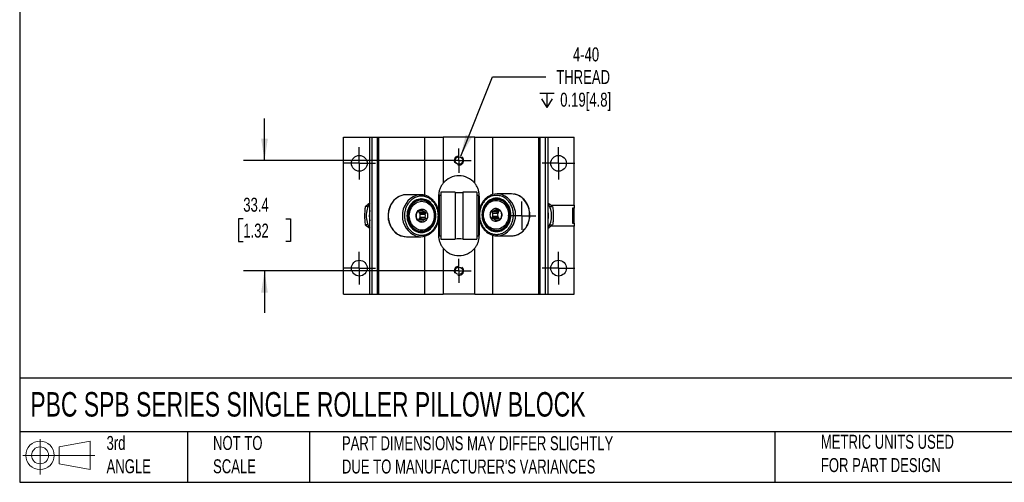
# Model space of a CAD drawing. Header units: millimetres. Extents: x 13 to 546, y 13 to 419.
# Tile 1 of 3: x 13 to 311, y 13 to 153. Entities that reach past the tile are written whole.
import ezdxf

# ---------------------------------------------------------------- set-up
doc = ezdxf.new("R2010")
doc.units = ezdxf.units.MM
doc.header["$LTSCALE"] = 2
for name, pattern in [('SLD-Center', [19.05, 15.24, -1.27, 1.27, -1.27]), ('SLD-Dashed', [1.905, 1.27, -0.635]), ('SLD-Solid', [0])]:
    doc.linetypes.add(name, pattern=pattern)
doc.layers.add('CENTER', color=40, linetype='SLD-Center')
doc.layers.add('SLD-DEFPOINTS', color=7, linetype='Continuous')
doc.layers.add('DIMENSIONS', color=140, linetype='SLD-Solid', lineweight=25)
doc.layers.add('TEXT', color=140, linetype='SLD-Solid', lineweight=25)
doc.styles.add('SLDTEXTSTYLE0', font='TXT', dxfattribs={"width": 0.7})
doc.dimstyles.new('SLDDIMSTYLE0', dxfattribs={"dimtxt": 4.316016, "dimasz": 6.604, "dimexe": 0, "dimexo": 0.0625, "dimgap": 1.079004, "dimtad": 0, "dimtih": 1, "dimtoh": 1, "dimdec": 1, "dimrnd": 1e-09, "dimzin": 12, "dimdsep": 46, "dimtxsty": 'SLDTEXTSTYLE0', "dimsah": 1, "dimcen": 0.09, "dimadec": 0, "dimazin": 3, "dimtfac": 1, "dimtdec": 1, "dimtmove": 0, "dimatfit": 0, "dimfxl": 0, "dimfrac": 2, "dimtolj": 1, "dimtzin": 12, "dimarcsym": 0})
doc.dimstyles.new('SLDDIMSTYLE1', dxfattribs={"dimtxt": 4.316016, "dimasz": 6.604, "dimexe": 0, "dimexo": 0.0625, "dimgap": 1.079004, "dimtad": 0, "dimtih": 1, "dimtoh": 1, "dimdec": 1, "dimrnd": 1e-09, "dimzin": 12, "dimdsep": 46, "dimtxsty": 'SLDTEXTSTYLE0', "dimsah": 1, "dimcen": 0, "dimadec": 0, "dimazin": 3, "dimtfac": 1, "dimtdec": 1, "dimtofl": 0, "dimtmove": 0, "dimatfit": 3, "dimfxl": 0, "dimfrac": 2, "dimtolj": 1, "dimtzin": 12, "dimarcsym": 0})

# ---------------------------------------------------------------- blocks, each defined once
blk = doc.blocks.new('Block11')
at = {"color": 7, "linetype": 'SLD-Solid', "lineweight": 18}
for p, q in [((5.18, 10.62), (5.18, 0)), ((10.96, 8.33), (20.35, 10.06)), ((20.35, 10.06), (20.35, 1.46)), ((10.96, 3.19), (10.96, 8.33)), ((0, 5.76), (21.75, 5.76)), ((10.96, 3.19), (20.35, 1.46))]:
    blk.add_line(p, q, dxfattribs=at)
for radius in [4.3, 2.57]:
    blk.add_circle((5.18, 5.76), radius, dxfattribs=at)
blk = doc.blocks.new('Block12')
at = {"layer": 'SLD-DEFPOINTS'}
blk.add_blockref('Block11', (0, 0), dxfattribs=at)
blk = doc.blocks.new('_D_12')
at = {"layer": 'DIMENSIONS'}
for p, q in [((86.8, 110.14), (86.8, 122.84)), ((143.12, 110.14), (80.45, 110.14)), ((80.38, 92.45), (78.93, 92.45)), ((78.93, 92.45), (78.93, 85.59)), ((93.21, 92.45), (94.66, 92.45)), ((94.66, 92.45), (94.66, 85.59)), ((78.93, 85.59), (80.38, 85.59)), ((94.66, 85.59), (93.21, 85.59)), ((143.12, 76.74), (80.45, 76.74)), ((86.8, 76.74), (86.8, 64.04))]:
    blk.add_line(p, q, dxfattribs=at)
for points in [[(86.8, 110.14), (87.81, 116.74), (85.78, 116.74)], [(86.8, 76.74), (85.78, 70.13), (87.81, 70.13)]]:
    blk.add_solid(points, dxfattribs=at)
at = {"layer": 'DIMENSIONS', "char_height": 4.233, "attachment_point": 1, "style": 'SLDTEXTSTYLE0'}
for s, insert in [('33.4', (80.38, 98.88)), ('1.32', (80.38, 91.05))]:
    blk.add_mtext(s, dxfattribs=dict(at, insert=insert))
blk = doc.blocks.new('SW_SYMBOL_HOLE_DEPTH')
at = {"layer": 'DIMENSIONS', "color": 0}
for p, q in [((0, 1750), (1600, 1750)), ((200, 1110), (800, 150)), ((800, 1750), (800, 150)), ((1400, 1110), (800, 150))]:
    blk.add_line(p, q, dxfattribs=at)
blk = doc.blocks.new('_D_13')
at = {"layer": 'DIMENSIONS'}
for p, q in [((146.19, 111.46), (155.86, 135.53)), ((155.86, 135.53), (171.94, 135.53))]:
    blk.add_line(p, q, dxfattribs=at)
blk.add_solid([(146.19, 111.46), (149.59, 117.21), (147.71, 117.97)], dxfattribs=at)
at = {"layer": 'DIMENSIONS', "xscale": 0.002688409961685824, "yscale": 0.002688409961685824, "zscale": 0.002688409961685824}
blk.add_blockref('SW_SYMBOL_HOLE_DEPTH', (170.14, 125.81), dxfattribs=at)
at = {"layer": 'DIMENSIONS', "char_height": 4.233, "attachment_point": 1, "style": 'SLDTEXTSTYLE0'}
for s, insert in [('4-40', (180.16, 144.41)), ('THREAD', (175.11, 137.55)), ('0.19[4.8]', (176.32, 130.69))]:
    blk.add_mtext(s, dxfattribs=dict(at, insert=insert))
blk = doc.blocks.new('SW_CENTERMARKSYMBOL_6')
at = {"layer": 'CENTER', "color": 0}
for p, q in [((0, 2.54), (0, 4.92125)), ((-2.54, 0), (-4.92125, 0)), ((0, 0), (-2.54, 0)), ((0, 0), (0, 2.54)), ((0, 0), (0, -2.54)), ((0, 0), (2.54, 0)), ((2.54, 0), (4.92125, 0)), ((0, -2.54), (0, -4.92125))]:
    blk.add_line(p, q, dxfattribs=at)
blk = doc.blocks.new('SW_CENTERMARKSYMBOL_7')
at = {"layer": 'CENTER', "color": 0}
for p, q in [((0, 2.54), (0, 4.92125)), ((-2.54, 0), (-4.92125, 0)), ((0, 0), (-2.54, 0)), ((0, 0), (0, 2.54)), ((0, 0), (0, -2.54)), ((0, 0), (2.54, 0)), ((2.54, 0), (4.92125, 0)), ((0, -2.54), (0, -4.92125))]:
    blk.add_line(p, q, dxfattribs=at)
blk = doc.blocks.new('SW_CENTERMARKSYMBOL_8')
at = {"layer": 'CENTER', "color": 0}
for p, q in [((0, 2.54), (0, 4.92125)), ((-2.54, 0), (-4.92125, 0)), ((0, 0), (-2.54, 0)), ((0, 0), (0, 2.54)), ((0, 0), (0, -2.54)), ((0, 0), (2.54, 0)), ((2.54, 0), (4.92125, 0)), ((0, -2.54), (0, -4.92125))]:
    blk.add_line(p, q, dxfattribs=at)
blk = doc.blocks.new('SW_CENTERMARKSYMBOL_9')
at = {"layer": 'CENTER', "color": 0}
for p, q in [((0, 2.54), (0, 4.92125)), ((-2.54, 0), (-4.92125, 0)), ((0, 0), (-2.54, 0)), ((0, 0), (0, 2.54)), ((0, 0), (0, -2.54)), ((0, 0), (2.54, 0)), ((2.54, 0), (4.92125, 0)), ((0, -2.54), (0, -4.92125))]:
    blk.add_line(p, q, dxfattribs=at)
blk = doc.blocks.new('SW_CENTERMARKSYMBOL_10')
at = {"layer": 'CENTER', "color": 0}
for p, q in [((0, 2.54), (0, 4.2672)), ((-2.54, 0), (-4.2672, 0)), ((0, 0), (-2.54, 0)), ((0, 0), (0, 2.54)), ((0, 0), (0, -2.54)), ((0, 0), (2.54, 0)), ((2.54, 0), (4.2672, 0)), ((0, -2.54), (0, -4.2672))]:
    blk.add_line(p, q, dxfattribs=at)
blk = doc.blocks.new('SW_CENTERMARKSYMBOL_11')
at = {"layer": 'CENTER', "color": 0}
for p, q in [((0, 2.54), (0, 3.6703)), ((-2.54, 0), (-3.6703, 0)), ((0, 0), (-2.54, 0)), ((0, 0), (0, 2.54)), ((0, 0), (0, -2.54)), ((0, 0), (2.54, 0)), ((2.54, 0), (3.6703, 0)), ((0, -2.54), (0, -3.6703))]:
    blk.add_line(p, q, dxfattribs=at)
blk = doc.blocks.new('SW_CENTERMARKSYMBOL_12')
at = {"layer": 'CENTER', "color": 0}
for p, q in [((0, 2.54), (0, 3.6703)), ((-2.54, 0), (-3.6703, 0)), ((0, 0), (-2.54, 0)), ((0, 0), (0, 2.54)), ((0, 0), (0, -2.54)), ((0, 0), (2.54, 0)), ((2.54, 0), (3.6703, 0)), ((0, -2.54), (0, -3.6703))]:
    blk.add_line(p, q, dxfattribs=at)

msp = doc.modelspace()

# ---------------------------------------------------------------- linework, layer by layer
for p, q in [((110.73, 69.63), (110.73, 117.25)), ((110.73, 117.25), (118.67, 117.25)), ((118.67, 69.63), (118.67, 117.25)), ((118.67, 117.25), (119.43, 117.25)), ((119.43, 69.63), (119.43, 117.25)), ((119.43, 117.25), (121.05, 117.25)), ((121.05, 69.63), (121.05, 117.25)), ((121.05, 117.25), (121.43, 117.25)), ((121.43, 69.63), (121.43, 117.25)), ((121.43, 117.25), (135.36, 117.25)), ((135.36, 99.62), (135.36, 117.25)), ((135.36, 117.25), (140.9, 117.25)), ((140.9, 117.25), (140.9, 103.29)), ((150.42, 117.25), (140.9, 117.25)), ((150.42, 103.29), (150.42, 117.25)), ((150.42, 117.25), (155.96, 117.25)), ((155.96, 99.87), (155.96, 117.25)), ((155.96, 117.25), (169.89, 117.25)), ((169.89, 69.63), (169.89, 117.25)), ((169.89, 117.25), (170.27, 117.25)), ((170.27, 69.63), (170.27, 117.25)), ((170.27, 117.25), (171.88, 117.25)), ((171.88, 69.63), (171.88, 117.25)), ((171.88, 117.25), (172.65, 117.25)), ((172.65, 69.63), (172.65, 117.25)), ((172.65, 117.25), (180.58, 117.25)), ((180.58, 96.59), (180.58, 117.25)), ((134.09, 99.79), (129.75, 99.79)), ((139.5, 99.38), (139.5, 94.86)), ((140.16, 99.51), (139.7, 99.51)), ((139.7, 99.51), (139.7, 87.37)), ((144.5, 100.52), (140.16, 100.52)), ((140.16, 100.52), (140.16, 86.36)), ((144.5, 100.52), (144.5, 86.36)), ((151.11, 100.52), (146.82, 100.52)), ((146.82, 100.52), (146.82, 86.36)), ((151.11, 100.52), (151.11, 86.36)), ((151.61, 99.51), (151.11, 99.51)), ((151.61, 99.51), (151.61, 87.37)), ((151.82, 99.38), (151.82, 95.12)), ((157.44, 98.38), (157.05, 98.38)), ((161.56, 100.04), (157.23, 100.04)), ((118.15, 96.19), (117.31, 96.19)), ((134.27, 98.13), (133.88, 98.13)), ((139.7, 95.94), (139.5, 95.94)), ((151.82, 95.94), (151.61, 95.94)), ((173.16, 96.19), (174.01, 96.19)), ((173.49, 96.59), (180.58, 96.59)), ((180.58, 95.74), (180.08, 95.74)), ((180.08, 95.74), (180.08, 91.14)), ((180.58, 96.59), (180.58, 95.74)), ((180.58, 91.14), (180.58, 95.74)), ((133.7, 94.61), (135.1, 94.61)), ((133.7, 94.61), (134.09, 94.36)), ((133.7, 92.27), (134.09, 92.52)), ((134.49, 95.02), (133.73, 95.02)), ((134.09, 94.36), (135.65, 94.36)), ((134.09, 93.84), (134.09, 94.36)), ((135.48, 93.84), (134.09, 93.84)), ((134.09, 93.03), (135.48, 93.03)), ((134.09, 93.03), (134.09, 92.52)), ((134.09, 92.52), (135.65, 92.52)), ((157.23, 94.61), (155.66, 94.61)), ((157.23, 92.78), (155.66, 92.78)), ((157.23, 94.1), (155.83, 94.1)), ((155.83, 93.29), (157.23, 93.29)), ((156.22, 94.87), (157.61, 94.87)), ((157.61, 92.52), (156.22, 92.52)), ((157.59, 95.27), (156.82, 95.27)), ((157.61, 94.87), (157.23, 94.61)), ((157.23, 94.1), (157.23, 94.61)), ((157.23, 93.29), (157.23, 92.78)), ((157.61, 92.52), (157.23, 92.78)), ((118.15, 90.69), (117.31, 90.69)), ((135.1, 92.27), (133.7, 92.27)), ((133.73, 91.86), (134.49, 91.86)), ((139.5, 92.01), (139.5, 87.5)), ((139.5, 90.94), (139.7, 90.94)), ((151.61, 90.94), (151.82, 90.94)), ((151.82, 92.27), (151.82, 87.5)), ((156.82, 92.12), (157.59, 92.12)), ((173.16, 90.69), (174.01, 90.69)), ((180.58, 90.28), (173.49, 90.28)), ((180.08, 91.14), (180.58, 91.14)), ((180.58, 91.14), (180.58, 90.28)), ((180.58, 69.63), (180.58, 90.28)), ((129.75, 87.09), (134.09, 87.09)), ((133.88, 88.75), (134.27, 88.75)), ((135.36, 69.63), (135.36, 87.26)), ((139.7, 87.37), (140.16, 87.37)), ((151.11, 87.37), (151.61, 87.37)), ((155.96, 69.63), (155.96, 87.52)), ((157.05, 89.01), (157.44, 89.01)), ((157.23, 87.34), (161.56, 87.34)), ((140.16, 86.36), (144.5, 86.36)), ((140.9, 83.59), (140.9, 69.63)), ((146.82, 86.36), (151.11, 86.36)), ((150.42, 69.63), (150.42, 83.59)), ((110.73, 69.63), (118.67, 69.63)), ((118.67, 69.63), (119.43, 69.63)), ((119.43, 69.63), (121.05, 69.63)), ((121.05, 69.63), (121.43, 69.63)), ((121.43, 69.63), (135.36, 69.63)), ((135.36, 69.63), (140.9, 69.63)), ((150.42, 69.63), (140.9, 69.63)), ((150.42, 69.63), (155.96, 69.63)), ((155.96, 69.63), (169.89, 69.63)), ((169.89, 69.63), (170.27, 69.63)), ((170.27, 69.63), (171.88, 69.63)), ((171.88, 69.63), (172.65, 69.63)), ((172.65, 69.63), (180.58, 69.63))]:
    msp.add_line(p, q)
at = {"flags": 128}
for points in [[(129.75, 99.79), (129.2, 99.76), (128.65, 99.66), (128.11, 99.5), (127.59, 99.27), (127.09, 98.99), (126.61, 98.65), (126.17, 98.26), (125.77, 97.81), (125.41, 97.33), (125.09, 96.8), (124.82, 96.24), (124.6, 95.64), (124.43, 95.03), (124.32, 94.4), (124.26, 93.76), (124.26, 93.12), (124.32, 92.48), (124.43, 91.85), (124.6, 91.23), (124.82, 90.64), (125.09, 90.08), (125.41, 89.55), (125.77, 89.06), (126.17, 88.62), (126.61, 88.23), (127.09, 87.89), (127.59, 87.6), (128.11, 87.38), (128.65, 87.22), (129.2, 87.12), (129.75, 87.09), (129.75, 87.09)], [(129.91, 93.44), (129.94, 92.87), (130.02, 92.31), (130.16, 91.77), (130.35, 91.24), (130.59, 90.74), (130.87, 90.28), (131.2, 89.86), (131.57, 89.48), (131.97, 89.15), (132.4, 88.87), (132.85, 88.66), (133.32, 88.5), (133.81, 88.4), (134.3, 88.37), (134.79, 88.4), (135.28, 88.5), (135.75, 88.66), (136.21, 88.87), (136.64, 89.15), (137.04, 89.48), (137.4, 89.86), (137.73, 90.28), (138.02, 90.74), (138.26, 91.24), (138.44, 91.77), (138.58, 92.31), (138.66, 92.87), (138.69, 93.44), (138.66, 94.01), (138.58, 94.57), (138.44, 95.11), (138.26, 95.64), (138.02, 96.14), (137.73, 96.6), (137.4, 97.02), (137.04, 97.4), (136.64, 97.73), (136.21, 98), (135.75, 98.22), (135.28, 98.38), (134.79, 98.47), (134.3, 98.51), (133.81, 98.47), (133.32, 98.38), (132.85, 98.22), (132.4, 98), (131.97, 97.73), (131.57, 97.4), (131.2, 97.02), (130.87, 96.6), (130.59, 96.14), (130.35, 95.64), (130.16, 95.11), (130.02, 94.57), (129.94, 94.01), (129.91, 93.44)], [(152.63, 93.69), (152.66, 93.13), (152.74, 92.57), (152.87, 92.02), (153.06, 91.49), (153.3, 91), (153.58, 90.53), (153.91, 90.11), (154.28, 89.73), (154.68, 89.4), (155.11, 89.13), (155.57, 88.91), (156.04, 88.75), (156.52, 88.66), (157.02, 88.63), (157.51, 88.66), (157.99, 88.75), (158.47, 88.91), (158.92, 89.13), (159.35, 89.4), (159.75, 89.73), (160.12, 90.11), (160.45, 90.53), (160.73, 91), (160.97, 91.49), (161.16, 92.02), (161.29, 92.57), (161.38, 93.13), (161.4, 93.69), (161.38, 94.26), (161.29, 94.82), (161.16, 95.37), (160.97, 95.89), (160.73, 96.39), (160.45, 96.85), (160.12, 97.28), (159.75, 97.66), (159.35, 97.98), (158.92, 98.26), (158.47, 98.48), (157.99, 98.63), (157.51, 98.73), (157.02, 98.76), (156.52, 98.73), (156.04, 98.63), (155.57, 98.48), (155.11, 98.26), (154.68, 97.98), (154.28, 97.66), (153.91, 97.28), (153.58, 96.85), (153.3, 96.39), (153.06, 95.89), (152.87, 95.37), (152.74, 94.82), (152.66, 94.26), (152.63, 93.69)], [(157.05, 89.01), (157.53, 89.04), (158, 89.14), (158.46, 89.3), (158.9, 89.52), (159.31, 89.81), (159.7, 90.14), (160.04, 90.53), (160.35, 90.96), (160.6, 91.43), (160.81, 91.93), (160.96, 92.46), (161.06, 93), (161.1, 93.55), (161.09, 94.11), (161.02, 94.66), (160.89, 95.19), (160.71, 95.71), (160.48, 96.19), (160.2, 96.65), (159.87, 97.06), (159.51, 97.42), (159.11, 97.73), (158.68, 97.98), (158.23, 98.18), (157.77, 98.31), (157.29, 98.37), (156.81, 98.37), (156.33, 98.31), (155.86, 98.18), (155.41, 97.98), (154.98, 97.73), (154.59, 97.42), (154.22, 97.06), (153.9, 96.65), (153.62, 96.19), (153.38, 95.71), (153.2, 95.19), (153.08, 94.66), (153.01, 94.11), (152.99, 93.55), (153.03, 93), (153.13, 92.46), (153.29, 91.93), (153.49, 91.43), (153.75, 90.96), (154.05, 90.53), (154.4, 90.14), (154.78, 89.81), (155.19, 89.52), (155.63, 89.3), (156.09, 89.14), (156.57, 89.04), (157.05, 89.01)], [(161.56, 87.34), (162.12, 87.38), (162.67, 87.47), (163.21, 87.63), (163.73, 87.86), (164.23, 88.14), (164.7, 88.48), (165.14, 88.88), (165.55, 89.32), (165.91, 89.81), (166.23, 90.33), (166.5, 90.9), (166.72, 91.49), (166.89, 92.1), (167, 92.73), (167.05, 93.37), (167.05, 94.01), (167, 94.65), (166.89, 95.28), (166.72, 95.9), (166.5, 96.49), (166.23, 97.05), (165.91, 97.58), (165.55, 98.07), (165.14, 98.51), (164.7, 98.91), (164.23, 99.25), (163.73, 99.53), (163.21, 99.75), (162.67, 99.91), (162.12, 100.01), (161.56, 100.04)], [(134.27, 88.75), (134.75, 88.79), (135.22, 88.88), (135.68, 89.05), (136.12, 89.27), (136.54, 89.55), (136.92, 89.89), (137.26, 90.28), (137.57, 90.71), (137.82, 91.18), (138.03, 91.68), (138.18, 92.2), (138.28, 92.75), (138.33, 93.3), (138.31, 93.86), (138.24, 94.4), (138.11, 94.94), (137.93, 95.45), (137.7, 95.94), (137.42, 96.39), (137.1, 96.8), (136.73, 97.16), (136.33, 97.47), (135.91, 97.73), (135.45, 97.92), (134.99, 98.05), (134.51, 98.12), (134.03, 98.12), (133.55, 98.05), (133.08, 97.92), (132.63, 97.73), (132.21, 97.47), (131.81, 97.16), (131.44, 96.8), (131.12, 96.39), (130.84, 95.94), (130.61, 95.45), (130.42, 94.94), (130.3, 94.4), (130.23, 93.86), (130.21, 93.3), (130.26, 92.75), (130.35, 92.2), (130.51, 91.68), (130.72, 91.18), (130.97, 90.71), (131.28, 90.28), (131.62, 89.89), (132, 89.55), (132.42, 89.27), (132.86, 89.05), (133.32, 88.88), (133.79, 88.79), (134.27, 88.75)], [(138.21, 93.44), (138.18, 92.91), (138.1, 92.39), (137.97, 91.89), (137.78, 91.41), (137.54, 90.96), (137.26, 90.54), (136.94, 90.17), (136.58, 89.84), (136.19, 89.57), (135.77, 89.35), (135.33, 89.2), (134.88, 89.1), (134.43, 89.07), (133.97, 89.1), (133.52, 89.2), (133.09, 89.35), (132.67, 89.57), (132.28, 89.84), (131.92, 90.17), (131.6, 90.54), (131.31, 90.96), (131.08, 91.41), (130.89, 91.89), (130.75, 92.39), (130.67, 92.91), (130.64, 93.44), (130.67, 93.97), (130.75, 94.48), (130.89, 94.99), (131.08, 95.47), (131.31, 95.92), (131.6, 96.34), (131.92, 96.71), (132.28, 97.03), (132.67, 97.31), (133.09, 97.52), (133.52, 97.68), (133.97, 97.78), (134.43, 97.81), (134.88, 97.78), (135.33, 97.68), (135.77, 97.52), (136.19, 97.31), (136.58, 97.03), (136.94, 96.71), (137.26, 96.34), (137.54, 95.92), (137.78, 95.47), (137.97, 94.99), (138.1, 94.48), (138.18, 93.97), (138.21, 93.44)], [(132.69, 93.44), (132.72, 93.8), (132.8, 94.14), (132.94, 94.47), (133.12, 94.76), (133.34, 95.01), (133.6, 95.21), (133.89, 95.35), (134.2, 95.43), (134.51, 95.44), (134.82, 95.4), (135.11, 95.28), (135.39, 95.11), (135.63, 94.89), (135.83, 94.62), (135.99, 94.31), (136.1, 93.97), (136.16, 93.62), (136.16, 93.26), (136.1, 92.91), (135.99, 92.57), (135.83, 92.26), (135.63, 91.99), (135.39, 91.76), (135.11, 91.59), (134.82, 91.48), (134.51, 91.43), (134.2, 91.45), (133.89, 91.53), (133.6, 91.67), (133.34, 91.87), (133.12, 92.12), (132.94, 92.41), (132.8, 92.73), (132.72, 93.08), (132.69, 93.44)], [(160.67, 93.69), (160.64, 93.17), (160.56, 92.65), (160.43, 92.14), (160.24, 91.66), (160, 91.21), (159.72, 90.8), (159.4, 90.42), (159.04, 90.1), (158.65, 89.82), (158.23, 89.61), (157.79, 89.45), (157.34, 89.36), (156.89, 89.32), (156.43, 89.36), (155.98, 89.45), (155.55, 89.61), (155.13, 89.82), (154.74, 90.1), (154.38, 90.42), (154.06, 90.8), (153.78, 91.21), (153.54, 91.66), (153.35, 92.14), (153.22, 92.65), (153.13, 93.17), (153.11, 93.69), (153.13, 94.22), (153.22, 94.74), (153.35, 95.24), (153.54, 95.72), (153.78, 96.17), (154.06, 96.59), (154.38, 96.96), (154.74, 97.29), (155.13, 97.56), (155.55, 97.78), (155.98, 97.94), (156.43, 98.03), (156.89, 98.06), (157.34, 98.03), (157.79, 97.94), (158.23, 97.78), (158.65, 97.56), (159.04, 97.29), (159.4, 96.96), (159.72, 96.59), (160, 96.17), (160.24, 95.72), (160.43, 95.24), (160.56, 94.74), (160.64, 94.22), (160.67, 93.69)], [(155.15, 93.69), (155.18, 94.05), (155.26, 94.4), (155.4, 94.72), (155.58, 95.01), (155.81, 95.26), (156.07, 95.46), (156.35, 95.6), (156.66, 95.68), (156.97, 95.7), (157.28, 95.65), (157.57, 95.54), (157.85, 95.37), (158.09, 95.14), (158.29, 94.87), (158.45, 94.56), (158.56, 94.23), (158.62, 93.87), (158.62, 93.51), (158.56, 93.16), (158.45, 92.82), (158.29, 92.51), (158.09, 92.24), (157.85, 92.02), (157.57, 91.85), (157.28, 91.74), (156.97, 91.69), (156.66, 91.7), (156.35, 91.78), (156.07, 91.93), (155.81, 92.12), (155.58, 92.37), (155.4, 92.66), (155.26, 92.99), (155.18, 93.33), (155.15, 93.69)]]:
    msp.add_lwpolyline(points, dxfattribs=at)
for centre, radius in [((115.5, 109.31), 2.38), ((145.66, 110.14), 1.13), ((175.82, 109.31), 2.38), ((115.5, 77.56), 2.38), ((145.66, 76.74), 1.13), ((175.82, 77.56), 2.38)]:
    msp.add_circle(centre, radius)
at = {"color": 7, "linetype": 'SLD-Dashed', "lineweight": 18}
for centre in [(145.66, 110.14), (145.66, 76.74)]:
    msp.add_circle(centre, 1.42, dxfattribs=at)
for centre, radius, start, end in [((145.66, 99.38), 6.16, 39.3583, 140.6417), ((134.85, 93.7), 6.27, 110.1356, 182.3671), ((134.09, 94.99), 4.8, 73.2475, 106.9015), ((133.71, 94.15), 4.37, 24.9462, 85.0182), ((145.66, 107.56), 7.14, 260.629, 279.371), ((157.6, 94.4), 4.37, 94.9818, 155.0538), ((157.23, 95.24), 4.8, 73.2475, 106.9015), ((157.35, 94.5), 3.88, 34.4377, 88.8043), ((156.23, 93.69), 6.59, 291.4113, 68.7936), ((124.64, 93.48), 7.03, 148.1036, 180.2968), ((133.97, 94.24), 3.89, 91.286, 145.472), ((166.6, 93.44), 7.11, 328.1915, 31.8085), ((124.58, 93.39), 6.97, 179.5751, 212.0245), ((125.79, 93.44), 7.29, 167.5218, 192.4782), ((134.79, 93.15), 6.21, 177.2965, 250.6587), ((134.57, 93.44), 1.88, 167.587, 192.413), ((134.17, 93.7), 1.39, 108.4548, 138.9253), ((132.18, 93.44), 1.77, 309.8318, 50.1682), ((132.41, 93.49), 1.71, 12.0442, 41.0859), ((132.41, 93.39), 1.71, 318.9141, 347.9558), ((134.05, 93.7), 1.39, 41.0747, 71.5452), ((133.64, 93.44), 1.88, 347.587, 12.413), ((157.67, 93.69), 1.88, 167.587, 192.413), ((157.26, 93.95), 1.39, 108.4548, 138.9253), ((157.26, 93.43), 1.39, 221.0747, 251.5452), ((158.9, 93.74), 1.71, 138.9141, 167.9558), ((158.9, 93.65), 1.71, 192.0442, 221.0859), ((159.13, 93.69), 1.77, 129.7787, 230.2213), ((157.15, 93.95), 1.39, 41.0747, 71.5452), ((157.15, 93.43), 1.39, 288.4548, 318.9253), ((156.74, 93.69), 1.88, 347.587, 12.413), ((165.54, 93.44), 7.27, 359.9753, 12.4817), ((165.54, 93.44), 7.27, 347.5183, 0.0247), ((133.96, 92.62), 3.87, 214.4041, 268.838), ((134.17, 93.18), 1.39, 221.0747, 251.5452), ((133.71, 92.73), 4.37, 274.9818, 335.0538), ((134.05, 93.18), 1.39, 288.4548, 318.9253), ((157.6, 92.98), 4.37, 204.9462, 265.0182), ((157.35, 92.88), 3.88, 271.1957, 325.5623), ((134.09, 91.89), 4.8, 253.6513, 287.0262), ((145.66, 79.32), 7.14, 80.629, 99.371), ((157.23, 92.14), 4.8, 253.6513, 287.0262), ((145.66, 87.5), 6.16, 219.3583, 320.6417)]:
    msp.add_arc(centre, radius, start, end)
for points, knots in [([(140.9, 103.29), (140.68, 103.02), (140.48, 102.74), (140.14, 102.14), (139.99, 101.82), (139.75, 101.16), (139.66, 100.81), (139.53, 100.11), (139.5, 99.75), (139.5, 99.38)], [0, 0, 0, 0, 0.25, 0.25, 0.5, 0.5, 0.75, 0.75, 1, 1, 1, 1]), ([(151.82, 99.38), (151.82, 99.75), (151.79, 100.11), (151.69, 100.63), (151.65, 100.81), (151.56, 101.15), (151.51, 101.32), (151.33, 101.82), (151.18, 102.14), (150.84, 102.74), (150.64, 103.02), (150.42, 103.29)], [0, 0, 0, 0, 0.25, 0.25, 0.375, 0.375, 0.5, 0.5, 0.75, 0.75, 1, 1, 1, 1]), ([(129.49, 99.77), (129.4, 99.77), (129.11, 99.76), (128.62, 99.66), (128.02, 99.49), (127.4, 99.21), (126.78, 98.83), (126.22, 98.36), (125.68, 97.79), (125.17, 97.07), (124.75, 96.25), (124.46, 95.44), (124.28, 94.64), (124.19, 93.83), (124.2, 93.05), (124.27, 92.32), (124.42, 91.63), (124.61, 91.02), (124.81, 90.52), (125.02, 90.11), (125.21, 89.77), (125.43, 89.45), (125.7, 89.09), (126.06, 88.68), (126.51, 88.26), (127.06, 87.87), (127.68, 87.53), (128.34, 87.28), (129.04, 87.12), (129.51, 87.1), (129.75, 87.09)], [0, 0, 0, 0, 0.016047, 0.049373, 0.085247, 0.122195, 0.167318, 0.207472, 0.242964, 0.295459, 0.349381, 0.387868, 0.429893, 0.475458, 0.511975, 0.550492, 0.58777, 0.620584, 0.648931, 0.672807, 0.692211, 0.7113, 0.735497, 0.764833, 0.799312, 0.838089, 0.877754, 0.917961, 0.958713, 1, 1, 1, 1]), ([(139.43, 93.44), (139.43, 93.52), (139.42, 93.68), (139.41, 93.92), (139.39, 94.16), (139.36, 94.39), (139.32, 94.63), (139.28, 94.86), (139.19, 95.25), (139.03, 95.77), (138.75, 96.41), (138.43, 96.97), (138.06, 97.47), (137.53, 98.07), (136.71, 98.72), (135.56, 99.24), (134.3, 99.42), (133.04, 99.24), (131.89, 98.72), (131.08, 98.07), (130.54, 97.47), (130.11, 96.88), (129.69, 96.1), (129.42, 95.31), (129.29, 94.69), (129.22, 94.28), (129.18, 93.86), (129.18, 93.58), (129.18, 93.44)], [0, 0, 0, 0, 0.012971, 0.02589, 0.038779, 0.051658, 0.06455, 0.077475, 0.090455, 0.128732, 0.166746, 0.205051, 0.238452, 0.27188, 0.344266, 0.420977, 0.500049, 0.579121, 0.655833, 0.728219, 0.761619, 0.795047, 0.852286, 0.909557, 0.932218, 0.954769, 0.977325, 1, 1, 1, 1]), ([(139.64, 93.44), (139.64, 93.65), (139.63, 93.94), (139.59, 94.36), (139.53, 94.72), (139.44, 95.15), (139.32, 95.59), (139.16, 96.04), (138.97, 96.49), (138.74, 96.93), (138.47, 97.35), (138.17, 97.76), (137.83, 98.14), (137.46, 98.49), (137.06, 98.81), (136.64, 99.09), (136.19, 99.33), (135.81, 99.49), (135.57, 99.55), (135.5, 99.57)], [0, 0, 0, 0, 0.074303, 0.104541, 0.154704, 0.20681, 0.262713, 0.321067, 0.381332, 0.443089, 0.506045, 0.569997, 0.634804, 0.700369, 0.766636, 0.833577, 0.901189, 0.969492, 1, 1, 1, 1]), ([(155.81, 99.83), (155.79, 99.82), (155.59, 99.78), (155.25, 99.63), (154.77, 99.4), (154.34, 99.12), (153.92, 98.81), (153.53, 98.45), (153.18, 98.05), (152.86, 97.62), (152.57, 97.16), (152.32, 96.68), (152.11, 96.18), (151.95, 95.68), (151.83, 95.2), (151.75, 94.78), (151.71, 94.39), (151.68, 94.04), (151.68, 93.8), (151.67, 93.69)], [0, 0, 0, 0, 0.006858, 0.082006, 0.150219, 0.218448, 0.286669, 0.354851, 0.42295, 0.4909, 0.558603, 0.625892, 0.692453, 0.757593, 0.819369, 0.872209, 0.913416, 0.961103, 1, 1, 1, 1]), ([(162.14, 93.69), (162.14, 93.77), (162.14, 93.93), (162.13, 94.17), (162.11, 94.41), (162.08, 94.65), (162.04, 94.88), (161.99, 95.12), (161.9, 95.5), (161.74, 96.02), (161.47, 96.66), (161.14, 97.23), (160.78, 97.73), (160.24, 98.33), (159.43, 98.98), (158.28, 99.49), (157.02, 99.67), (155.75, 99.49), (154.6, 98.98), (153.79, 98.33), (153.25, 97.73), (152.83, 97.14), (152.41, 96.36), (152.14, 95.56), (152, 94.94), (151.94, 94.53), (151.9, 94.11), (151.89, 93.83), (151.89, 93.69)], [0, 0, 0, 0, 0.012971, 0.02589, 0.038779, 0.051658, 0.06455, 0.077475, 0.090455, 0.128732, 0.166746, 0.205051, 0.238452, 0.27188, 0.344266, 0.420977, 0.500049, 0.579121, 0.655833, 0.728219, 0.761619, 0.795047, 0.852286, 0.909557, 0.932218, 0.954769, 0.977325, 1, 1, 1, 1]), ([(161.56, 87.34), (161.75, 87.35), (162.13, 87.36), (162.7, 87.47), (163.29, 87.65), (163.92, 87.92), (164.54, 88.31), (165.09, 88.77), (165.63, 89.34), (166.15, 90.06), (166.57, 90.88), (166.85, 91.7), (167.04, 92.49), (167.12, 93.3), (167.12, 94.09), (167.04, 94.82), (166.9, 95.51), (166.71, 96.11), (166.5, 96.61), (166.3, 97.02), (166.1, 97.36), (165.89, 97.69), (165.62, 98.05), (165.26, 98.45), (164.8, 98.87), (164.26, 99.27), (163.64, 99.6), (162.99, 99.85), (162.54, 99.94), (162.31, 99.98)], [0, 0, 0, 0, 0.031692, 0.065993, 0.102917, 0.140947, 0.18739, 0.228719, 0.26525, 0.319281, 0.374781, 0.414395, 0.457649, 0.504548, 0.542134, 0.581778, 0.620148, 0.653922, 0.683098, 0.707673, 0.727645, 0.747292, 0.772198, 0.802392, 0.83788, 0.877793, 0.918619, 0.960003, 1, 1, 1, 1]), ([(117.31, 96.19), (117.24, 95.74), (117.19, 95.28), (117.12, 94.37), (117.1, 93.9), (117.1, 93.44)], [0, 0, 0, 0, 0.5, 0.5, 1, 1, 1, 1]), ([(118.67, 97.22), (118.48, 97.09), (117.98, 96.74), (117.57, 96.4), (117.31, 96.19)], [0, 0, 0, 0, 0.377961, 1, 1, 1, 1]), ([(174.01, 96.19), (173.74, 96.41), (173.32, 96.75), (172.82, 97.1), (172.65, 97.22)], [0, 0, 0, 0, 0.658244, 1, 1, 1, 1]), ([(174.01, 96.19), (174.07, 95.74), (174.13, 95.28), (174.2, 94.37), (174.22, 93.9), (174.22, 93.44)], [0, 0, 0, 0, 0.5, 0.5, 1, 1, 1, 1]), ([(117.1, 93.44), (117.1, 92.97), (117.12, 92.5), (117.19, 91.58), (117.24, 91.13), (117.31, 90.69)], [0, 0, 0, 0, 0.5, 0.5, 1, 1, 1, 1]), ([(129.18, 93.44), (129.18, 93.37), (129.18, 93.22), (129.19, 93.01), (129.21, 92.79), (129.23, 92.58), (129.28, 92.24), (129.37, 91.8), (129.53, 91.25), (129.74, 90.71), (130.09, 90.02), (130.65, 89.22), (131.34, 88.58), (131.94, 88.18), (132.41, 87.93), (132.88, 87.74), (133.31, 87.63), (133.68, 87.56), (133.99, 87.53), (134.2, 87.52), (134.3, 87.52)], [0, 0, 0, 0, 0.0233354, 0.0466282, 0.0699099, 0.0932117, 0.1165649, 0.1782999, 0.240092, 0.3044014, 0.3687678, 0.5000056, 0.6312435, 0.6955529, 0.7599192, 0.8216542, 0.8834464, 0.9223094, 0.9611122, 1, 1, 1, 1]), ([(134.3, 87.52), (134.36, 87.52), (134.49, 87.52), (134.68, 87.54), (134.86, 87.56), (135.05, 87.58), (135.34, 87.64), (135.72, 87.74), (136.2, 87.93), (136.66, 88.18), (137.27, 88.58), (137.95, 89.22), (138.51, 90.02), (138.86, 90.71), (139.07, 91.25), (139.23, 91.8), (139.33, 92.29), (139.39, 92.72), (139.42, 93.08), (139.42, 93.32), (139.43, 93.44)], [0, 0, 0, 0, 0.023335, 0.046628, 0.06991, 0.093212, 0.116565, 0.1783, 0.240092, 0.304401, 0.368768, 0.500006, 0.631244, 0.695553, 0.759919, 0.821654, 0.883446, 0.922309, 0.961112, 1, 1, 1, 1]), ([(135.52, 87.31), (135.53, 87.31), (135.73, 87.36), (136.07, 87.5), (136.54, 87.73), (136.98, 88.01), (137.4, 88.33), (137.78, 88.69), (138.14, 89.08), (138.46, 89.51), (138.75, 89.97), (139, 90.45), (139.2, 90.95), (139.37, 91.45), (139.49, 91.93), (139.56, 92.35), (139.61, 92.74), (139.64, 93.09), (139.64, 93.33), (139.64, 93.44)], [0, 0, 0, 0, 0.00545, 0.080705, 0.149014, 0.21734, 0.285657, 0.353936, 0.422132, 0.490178, 0.557977, 0.625361, 0.692017, 0.757249, 0.819113, 0.872028, 0.913294, 0.961048, 1, 1, 1, 1]), ([(151.67, 93.69), (151.68, 93.49), (151.69, 93.2), (151.73, 92.77), (151.79, 92.41), (151.88, 91.98), (152, 91.54), (152.16, 91.09), (152.35, 90.64), (152.58, 90.2), (152.85, 89.78), (153.15, 89.37), (153.49, 88.99), (153.85, 88.64), (154.25, 88.32), (154.68, 88.04), (155.13, 87.81), (155.52, 87.64), (155.77, 87.57), (155.85, 87.55)], [0, 0, 0, 0, 0.073957, 0.104054, 0.153984, 0.205846, 0.261489, 0.319571, 0.379556, 0.441025, 0.503688, 0.567342, 0.631847, 0.697107, 0.763066, 0.829694, 0.896991, 0.964977, 1, 1, 1, 1]), ([(151.89, 93.69), (151.89, 93.62), (151.89, 93.48), (151.9, 93.26), (151.92, 93.04), (151.94, 92.83), (151.99, 92.5), (152.08, 92.06), (152.25, 91.5), (152.46, 90.97), (152.81, 90.27), (153.37, 89.48), (154.05, 88.84), (154.65, 88.43), (155.12, 88.18), (155.6, 88), (156.02, 87.88), (156.39, 87.82), (156.7, 87.78), (156.91, 87.78), (157.02, 87.78)], [0, 0, 0, 0, 0.023335, 0.046628, 0.06991, 0.093212, 0.116565, 0.1783, 0.240092, 0.304401, 0.368768, 0.500006, 0.631244, 0.695553, 0.759919, 0.821654, 0.883446, 0.922309, 0.961112, 1, 1, 1, 1]), ([(157.02, 87.78), (157.08, 87.78), (157.2, 87.78), (157.39, 87.79), (157.58, 87.81), (157.76, 87.84), (158.05, 87.89), (158.43, 88), (158.91, 88.18), (159.38, 88.43), (159.98, 88.84), (160.67, 89.48), (161.22, 90.27), (161.57, 90.97), (161.79, 91.5), (161.95, 92.06), (162.05, 92.55), (162.11, 92.97), (162.14, 93.33), (162.14, 93.57), (162.14, 93.69)], [0, 0, 0, 0, 0.023335, 0.046628, 0.06991, 0.093212, 0.116565, 0.1783, 0.240092, 0.304401, 0.368768, 0.500006, 0.631244, 0.695553, 0.759919, 0.821654, 0.883446, 0.922309, 0.961112, 1, 1, 1, 1]), ([(174.22, 93.44), (174.22, 92.97), (174.2, 92.5), (174.13, 91.58), (174.07, 91.13), (174.01, 90.69)], [0, 0, 0, 0, 0.5, 0.5, 1, 1, 1, 1]), ([(117.31, 90.69), (117.58, 90.47), (117.99, 90.13), (118.5, 89.78), (118.67, 89.66)], [0, 0, 0, 0, 0.658244, 1, 1, 1, 1]), ([(172.65, 89.66), (172.83, 89.79), (173.33, 90.14), (173.75, 90.48), (174.01, 90.69)], [0, 0, 0, 0, 0.377961, 1, 1, 1, 1]), ([(139.5, 87.5), (139.5, 87.13), (139.53, 86.77), (139.62, 86.25), (139.66, 86.07), (139.76, 85.73), (139.81, 85.56), (139.99, 85.06), (140.14, 84.74), (140.48, 84.14), (140.68, 83.85), (140.9, 83.59)], [0, 0, 0, 0, 0.25, 0.25, 0.375, 0.375, 0.5, 0.5, 0.75, 0.75, 1, 1, 1, 1]), ([(150.42, 83.59), (150.64, 83.86), (150.84, 84.14), (151.18, 84.74), (151.32, 85.05), (151.57, 85.72), (151.66, 86.07), (151.79, 86.77), (151.82, 87.13), (151.82, 87.5)], [0, 0, 0, 0, 0.25, 0.25, 0.5, 0.5, 0.75, 0.75, 1, 1, 1, 1])]:
    msp.add_open_spline(points, degree=3, knots=knots)
for points in [[(157.04, 95.53), (156.99, 95.45), (156.93, 95.37), (156.82, 95.27)], [(157.59, 95.27), (157.41, 95.37), (157.22, 95.45), (157.04, 95.53)], [(132.9, 94.36), (132.84, 94.2), (132.78, 94.03), (132.73, 93.84)], [(132.73, 93.03), (132.78, 92.84), (132.84, 92.68), (132.9, 92.52)], [(133.12, 94.61), (133.02, 94.52), (132.95, 94.43), (132.9, 94.36)], [(132.9, 92.52), (132.95, 92.44), (133.02, 92.36), (133.12, 92.27)], [(134.28, 95.27), (134.09, 95.19), (133.91, 95.11), (133.73, 95.02)], [(134.49, 95.02), (134.39, 95.11), (134.33, 95.19), (134.28, 95.27)], [(135.65, 94.36), (135.47, 94.43), (135.28, 94.52), (135.1, 94.61)], [(135.1, 92.27), (135.28, 92.36), (135.47, 92.44), (135.65, 92.52)], [(135.48, 93.84), (135.53, 94.03), (135.59, 94.2), (135.65, 94.36)], [(135.65, 92.52), (135.59, 92.68), (135.53, 92.84), (135.48, 93.03)], [(156.22, 94.87), (156.03, 94.77), (155.85, 94.69), (155.66, 94.61)], [(155.66, 94.61), (155.73, 94.45), (155.79, 94.29), (155.83, 94.1)], [(155.83, 93.29), (155.79, 93.1), (155.73, 92.93), (155.66, 92.78)], [(155.66, 92.78), (155.85, 92.7), (156.03, 92.62), (156.22, 92.52)], [(158.41, 94.61), (158.36, 94.69), (158.3, 94.77), (158.2, 94.87)], [(158.2, 92.52), (158.3, 92.62), (158.36, 92.7), (158.41, 92.78)], [(158.58, 94.1), (158.54, 94.29), (158.48, 94.45), (158.41, 94.61)], [(158.41, 92.78), (158.48, 92.93), (158.54, 93.1), (158.58, 93.29)], [(133.73, 91.86), (133.91, 91.77), (134.09, 91.68), (134.28, 91.61)], [(134.28, 91.61), (134.33, 91.68), (134.39, 91.77), (134.49, 91.86)], [(156.82, 92.12), (156.93, 92.02), (156.99, 91.94), (157.04, 91.86)], [(157.04, 91.86), (157.22, 91.94), (157.41, 92.02), (157.59, 92.12)]]:
    msp.add_open_spline(points, degree=3)
at = {"layer": 'TEXT'}
for p, q in [((12.7, 419.1), (12.7, 12.7)), ((546.1, 44.25), (12.7, 44.25)), ((546.1, 27.94), (12.7, 27.94)), ((63.5, 27.94), (63.5, 12.7)), ((100.42, 27.94), (100.42, 12.7)), ((241.29, 27.94), (241.29, 12.7)), ((12.7, 12.7), (546.1, 12.7))]:
    msp.add_line(p, q, dxfattribs=at)

# ---------------------------------------------------------------- block references
at = {"layer": 'CENTER'}
for name, p in [('SW_CENTERMARKSYMBOL_8', (115.5, 109.31)), ('SW_CENTERMARKSYMBOL_12', (145.66, 110.14)), ('SW_CENTERMARKSYMBOL_6', (175.82, 109.31)), ('SW_CENTERMARKSYMBOL_10', (164.71, 93.44)), ('SW_CENTERMARKSYMBOL_9', (115.5, 77.56)), ('SW_CENTERMARKSYMBOL_7', (175.82, 77.56)), ('SW_CENTERMARKSYMBOL_11', (145.66, 76.74))]:
    msp.add_blockref(name, p, dxfattribs=at)
at = {"layer": 'SLD-DEFPOINTS'}
msp.add_blockref('Block12', (13.68, 15.11), dxfattribs=at)

# ---------------------------------------------------------------- texts
at = {"layer": 'TEXT', "attachment_point": 1, "style": 'SLDTEXTSTYLE0'}
for s, insert, char_height in [('PBC SPB SERIES SINGLE ROLLER PILLOW BLOCK', (15.93, 40.02), 7.4083), ('3rd^JANGLE', (38.99, 26.73), 4.233), ('METRIC UNITS USED ^JFOR PART DESIGN', (255.21, 27.09), 4.2333), ('NOT TO^JSCALE', (71.23, 26.73), 4.2333), ("PART DIMENSIONS MAY DIFFER SLIGHTLY ^JDUE TO MANUFACTURER'S VARIANCES", (110.24, 26.66), 4.2333)]:
    msp.add_mtext(s, dxfattribs=dict(at, insert=insert, char_height=char_height))

# ---------------------------------------------------------------- dimensions: what is measured, and where the dimension line sits
at = {"layer": 'DIMENSIONS'}
dim = msp.add_diameter_dim_2p(p1=(145.13, 108.82), p2=(146.19, 111.46), text='4-40\\PTHREAD\\P{\\fGDT;x}0.19[4.8]', dimstyle='SLDDIMSTYLE1', override={"dimpost": '<>'}, dxfattribs=at)
dim.commit()
dim.dimension.update_dxf_attribs({"geometry": '_D_13', "text_midpoint": (186.82, 135.53), "dimtype": 163})
dim = msp.add_linear_dim(base=(86.8, 76.74), p1=(145.66, 110.14), p2=(145.66, 76.74), angle=90, dimstyle='SLDDIMSTYLE0', dxfattribs=at)
dim.commit()
dim.dimension.update_dxf_attribs({"geometry": '_D_12', "text_midpoint": (86.8, 92.45), "dimtype": 160})

doc.saveas('drawing.dxf')
